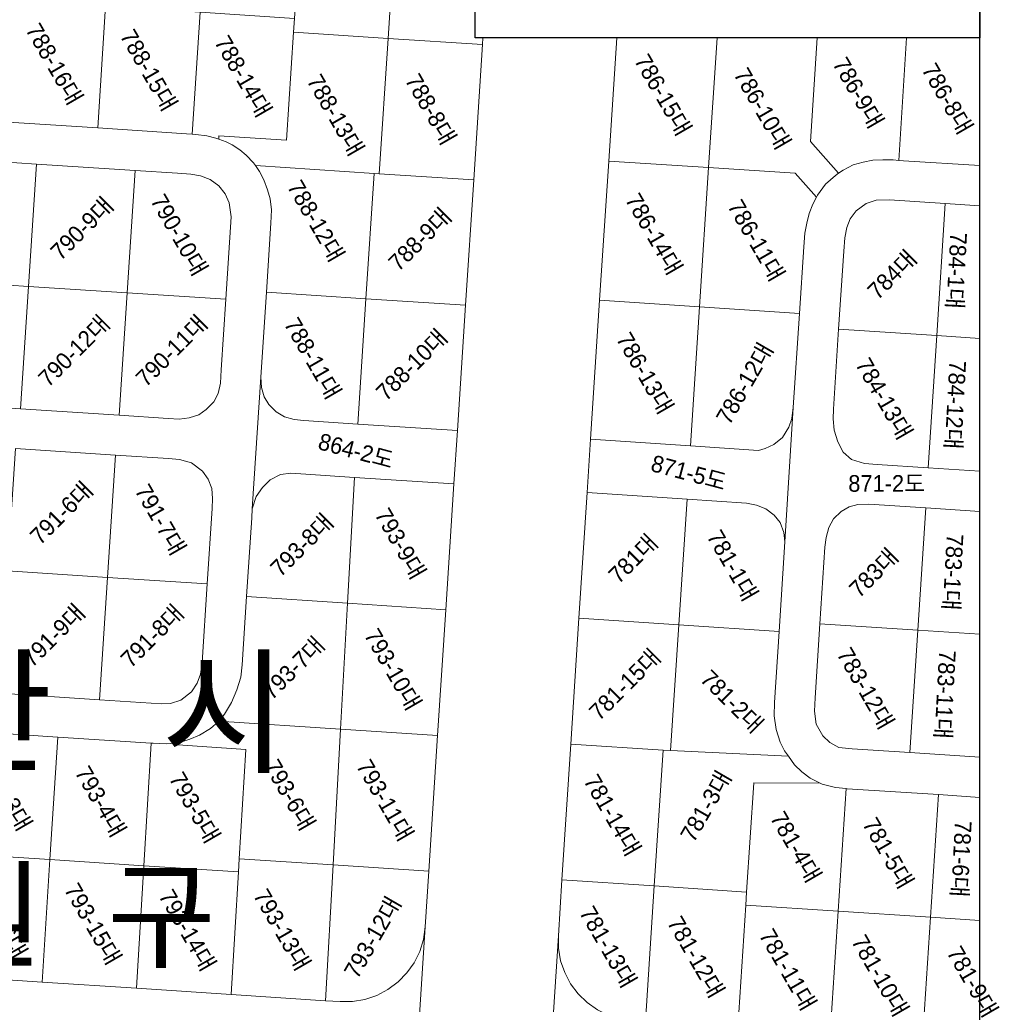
# Model space of a CAD drawing. Header units: metres. Extents: x 183400 to 184400, y 422200 to 427800.
# Tile 192 of 221: x 184056 to 184203, y 427165 to 427313. Entities that reach past the tile are written whole.
import ezdxf
from ezdxf.enums import TextEntityAlignment as Align

# ---------------------------------------------------------------- set-up
doc = ezdxf.new("R2010")
doc.units = ezdxf.units.M
doc.layers.add('도면리-t', color=252, linetype='Continuous')
doc.layers.add('일람표', color=7, linetype='Continuous')
doc.layers.add('지번', color=252, linetype='Continuous', lineweight=5)
doc.layers.add('지적', color=252, linetype='Continuous', lineweight=5)
doc.styles.add('UPM', font='Gulim.ttf')
doc.styles.add('돋움', font='Dotum.ttf')

msp = doc.modelspace()

# ---------------------------------------------------------------- linework, layer by layer
at = {"layer": '일람표'}
for points in [[(183600, 427000), (184200, 427000), (184200, 427400), (183600, 427400)], [(184200, 427309.79), (184124.37, 427309.79), (184124.37, 427400), (184200, 427400)]]:
    msp.add_lwpolyline(points, close=True, dxfattribs=at)
at = {"layer": '지적', "linetype": 'Continuous'}
for points in [[(184098.45, 427330.94), (184097.26, 427312.69), (184097.13, 427310.65), (184111.29, 427309.71), (184112.61, 427330), (184098.45, 427330.94)], [(184112.61, 427330), (184111.29, 427309.71), (184125.45, 427308.77), (184125.52, 427309.79)], [(184054.79, 427315.48), (184053.6, 427297.21), (184067.76, 427296.29), (184068.95, 427314.55), (184054.79, 427315.48)], [(184068.95, 427314.55), (184067.76, 427296.29), (184081.09, 427295.42), (184081.92, 427295.36), (184083.1, 427313.62), (184068.95, 427314.55)], [(184083.1, 427313.62), (184081.92, 427295.36), (184082.47, 427295.32), (184084.12, 427295.08), (184085.47, 427294.73), (184085.92, 427294.59), (184085.92, 427295.11), (184096.08, 427294.45), (184097.13, 427310.65), (184097.26, 427312.69), (184083.1, 427313.62)], [(184097.13, 427310.65), (184096.08, 427294.45), (184085.92, 427295.11), (184085.92, 427294.59), (184087.01, 427294.21), (184087.92, 427293.76), (184089.08, 427292.99), (184090.02, 427292.21), (184091.12, 427291.04), (184091.4, 427290.64), (184109.2, 427289.48), (184109.97, 427289.42), (184111.29, 427309.71), (184097.13, 427310.65)], [(184125.52, 427309.79), (184125.45, 427308.77), (184124.13, 427288.5), (184122.91, 427269.71), (184121.69, 427250.91), (184121.17, 427242.93), (184119.95, 427224.07), (184118.72, 427205.22), (184117.4, 427184.87), (184116.86, 427176.51), (184114.33, 427137.59), (184113.78, 427129.02), (184112.44, 427108.46), (184111.24, 427089.91), (184110.03, 427071.35), (184109.51, 427063.37), (184108.3, 427044.72), (184107.09, 427026.12), (184105.75, 427005.52), (184105.2, 426996.96), (184102.67, 426958.04), (184102.1, 426949.2), (184100.75, 426928.38), (184100, 426916.83)], [(184111.29, 427309.71), (184109.97, 427289.42), (184124.13, 427288.5), (184125.45, 427308.77), (184111.29, 427309.71)], [(184125.45, 427000), (184126.74, 427020.04), (184129.4, 427060.91), (184130.05, 427070.89), (184131.3, 427090.23), (184132.56, 427109.57), (184133.81, 427128.92), (184134.28, 427136.28), (184136.82, 427175.2), (184137.36, 427183.57), (184138.68, 427203.93), (184139.91, 427222.78), (184141.13, 427241.63), (184141.65, 427249.61), (184143, 427270.46), (184144.36, 427291.32), (184145.56, 427309.79)], [(184145.56, 427309.79), (184144.36, 427291.32), (184159.33, 427290.36), (184160.6, 427309.79)], [(184160.6, 427309.79), (184159.33, 427290.36), (184172.33, 427289.52), (184175.5, 427285.91), (184175.67, 427286.23), (184176.88, 427287.85), (184178.38, 427289.17), (184178.83, 427289.49), (184174.61, 427294.26), (184175.62, 427309.79)], [(184175.62, 427309.79), (184174.61, 427294.26), (184178.83, 427289.49), (184179.53, 427289.98), (184180.99, 427290.74), (184182.5, 427291.18), (184183.95, 427291.44), (184185.47, 427291.53), (184186.99, 427291.49), (184187.85, 427291.43), (184189.03, 427309.79)], [(184189.03, 427309.79), (184187.85, 427291.43), (184188.57, 427291.38), (184200, 427290.64)], [(184047.64, 427205.89), (184061.77, 427204.97), (184075.79, 427204.06), (184076.07, 427204.04), (184078.09, 427203.96), (184079.8, 427204.12), (184080.06, 427204.15), (184081.59, 427204.64), (184083.04, 427205.27), (184084.65, 427206.25), (184085.82, 427207.27), (184085.91, 427207.37), (184086.79, 427208.42), (184087.82, 427210.18), (184088.62, 427212.06), (184089.24, 427213.94), (184089.42, 427215.81), (184090.08, 427226.03), (184090.85, 427237.86), (184090.94, 427239.2), (184092.22, 427258.93), (184093.05, 427271.66), (184093.72, 427282.02), (184093.84, 427284.01), (184093.61, 427285.68), (184093.24, 427287.01), (184092.66, 427288.52), (184092.01, 427289.78), (184091.4, 427290.64), (184091.12, 427291.04), (184090.02, 427292.21), (184089.08, 427292.99), (184087.92, 427293.76), (184087.01, 427294.21), (184085.92, 427294.59), (184085.47, 427294.73), (184084.12, 427295.08), (184082.47, 427295.32), (184081.92, 427295.36), (184081.09, 427295.42), (184067.76, 427296.29), (184053.6, 427297.21)], [(184043.82, 427291.83), (184058.6, 427290.87), (184073.38, 427289.91), (184079.74, 427289.5), (184081.72, 427289.35), (184083.19, 427289.13), (184084.62, 427288.58), (184085.94, 427287.6), (184086.89, 427286.41), (184087.47, 427285.08), (184087.77, 427282.97), (184086.96, 427270.6), (184086.28, 427260.03), (184086.18, 427258.02), (184085.8, 427256.5), (184085.15, 427255.24), (184084.04, 427254.07), (184082.91, 427253.27), (184081.48, 427252.82), (184079.98, 427252.64), (184078.31, 427252.74), (184070.99, 427253.22), (184056.21, 427254.19), (184041.42, 427255.16)], [(184043.82, 427291.83), (184042.62, 427273.5), (184057.41, 427272.53), (184058.6, 427290.87), (184043.82, 427291.83)], [(184144.36, 427291.32), (184143, 427270.46), (184157.97, 427269.47), (184159.33, 427290.36), (184144.36, 427291.32)], [(184185.47, 427291.53), (184183.95, 427291.44), (184182.5, 427291.18), (184180.99, 427290.74), (184179.53, 427289.98), (184178.83, 427289.49), (184178.38, 427289.17), (184176.88, 427287.85), (184175.67, 427286.23), (184175.5, 427285.91), (184174.97, 427284.87), (184174.42, 427283.47), (184174.05, 427282.03), (184173.76, 427280.51), (184173.63, 427278.46), (184172.97, 427268.48), (184172.04, 427254.37), (184170.79, 427234.24), (184169.93, 427220.8), (184169.24, 427210.16), (184169.18, 427208.14), (184169.47, 427206.13), (184170.08, 427204.2), (184170.74, 427202.92), (184171.32, 427202.11), (184172.24, 427200.8), (184173.3, 427199.78), (184174.57, 427198.84), (184176.04, 427198.07), (184176.36, 427197.9), (184178.34, 427197.41), (184179.96, 427197.26), (184180.13, 427197.24), (184193.8, 427196.35), (184200, 427195.94)], [(184200, 427290.64), (184188.57, 427291.38), (184187.85, 427291.43), (184186.99, 427291.49), (184185.47, 427291.53)], [(184058.6, 427290.87), (184057.41, 427272.53), (184072.18, 427271.57), (184073.38, 427289.91), (184058.6, 427290.87)], [(184073.38, 427289.91), (184072.18, 427271.57), (184086.96, 427270.6), (184087.77, 427282.97), (184087.47, 427285.08), (184086.89, 427286.41), (184085.94, 427287.6), (184084.62, 427288.58), (184083.19, 427289.13), (184081.72, 427289.35), (184079.74, 427289.5), (184073.38, 427289.91)], [(184091.4, 427290.64), (184092.01, 427289.78), (184092.66, 427288.52), (184093.24, 427287.01), (184093.61, 427285.68), (184093.84, 427284.01), (184093.72, 427282.02), (184093.05, 427271.66), (184107.98, 427270.68), (184109.2, 427289.48), (184091.4, 427290.64)], [(184159.33, 427290.36), (184157.97, 427269.47), (184172.97, 427268.48), (184173.63, 427278.46), (184173.76, 427280.51), (184174.05, 427282.03), (184174.42, 427283.47), (184174.97, 427284.87), (184175.5, 427285.91), (184172.33, 427289.52), (184159.33, 427290.36)], [(184109.2, 427289.48), (184107.98, 427270.68), (184122.91, 427269.71), (184124.13, 427288.5), (184109.97, 427289.42), (184109.2, 427289.48)], [(184200, 427244.82), (184192.23, 427245.33), (184184.61, 427245.82), (184182.69, 427245.98), (184180.78, 427246.57), (184179.52, 427247.67), (184178.7, 427249.25), (184178.18, 427250.99), (184178.01, 427252.7), (184178.04, 427254.14), (184178.83, 427266.11), (184179.6, 427277.8), (184179.75, 427279.79), (184180.07, 427281.37), (184180.57, 427282.65), (184181.46, 427283.87), (184182.95, 427284.95), (184184.48, 427285.45), (184186.47, 427285.5), (184194.82, 427284.96)], [(184186.47, 427285.5), (184184.48, 427285.45), (184182.95, 427284.95), (184181.46, 427283.87), (184180.57, 427282.65), (184180.07, 427281.37), (184179.75, 427279.79), (184179.6, 427277.8), (184178.83, 427266.11), (184193.53, 427265.15), (184194.82, 427284.96), (184186.47, 427285.5)], [(184194.82, 427284.96), (184193.53, 427265.15), (184200, 427264.72)], [(184200, 427284.62), (184194.82, 427284.96)], [(184042.62, 427273.5), (184041.42, 427255.16), (184056.21, 427254.19), (184057.41, 427272.53), (184042.62, 427273.5)], [(184057.41, 427272.53), (184056.21, 427254.19), (184070.99, 427253.22), (184072.18, 427271.57), (184057.41, 427272.53)], [(184072.18, 427271.57), (184070.99, 427253.22), (184078.31, 427252.74), (184079.98, 427252.64), (184081.48, 427252.82), (184082.91, 427253.27), (184084.04, 427254.07), (184085.15, 427255.24), (184085.8, 427256.5), (184086.18, 427258.02), (184086.28, 427260.03), (184086.96, 427270.6), (184072.18, 427271.57)], [(184093.05, 427271.66), (184092.22, 427258.93), (184092.32, 427257.38), (184092.73, 427255.97), (184093.41, 427254.85), (184094.52, 427253.73), (184095.78, 427252.99), (184097.23, 427252.58), (184098.67, 427252.42), (184106.76, 427251.89), (184107.98, 427270.68), (184093.05, 427271.66)], [(184107.98, 427270.68), (184106.76, 427251.89), (184121.69, 427250.91), (184122.91, 427269.71), (184107.98, 427270.68)], [(184143, 427270.46), (184141.65, 427249.61), (184156.62, 427248.62), (184157.97, 427269.47), (184143, 427270.46)], [(184157.97, 427269.47), (184156.62, 427248.62), (184166.83, 427247.94), (184167.81, 427248.21), (184169.13, 427248.82), (184170.42, 427249.89), (184171.37, 427251.42), (184171.8, 427252.72), (184172.04, 427254.37), (184172.97, 427268.48), (184157.97, 427269.47)], [(184178.83, 427266.11), (184178.04, 427254.14), (184178.01, 427252.7), (184178.18, 427250.99), (184178.7, 427249.25), (184179.52, 427247.67), (184180.78, 427246.57), (184182.69, 427245.98), (184184.61, 427245.82), (184192.23, 427245.33), (184193.53, 427265.15), (184178.83, 427266.11)], [(184193.53, 427265.15), (184192.23, 427245.33), (184200, 427244.82)], [(184200, 427264.72), (184193.53, 427265.15)], [(184092.22, 427258.93), (184090.94, 427239.2), (184091.53, 427241.03), (184092.47, 427242.41), (184093.64, 427243.55), (184095.18, 427244.33), (184096.73, 427244.52), (184098.23, 427244.43), (184106.24, 427243.91), (184121.17, 427242.93), (184121.69, 427250.91), (184106.76, 427251.89), (184098.67, 427252.42), (184097.23, 427252.58), (184095.78, 427252.99), (184094.52, 427253.73), (184093.41, 427254.85), (184092.73, 427255.97), (184092.32, 427257.38), (184092.22, 427258.93)], [(184172.04, 427254.37), (184171.8, 427252.72), (184171.37, 427251.42), (184170.42, 427249.89), (184169.13, 427248.82), (184167.81, 427248.21), (184166.83, 427247.94), (184156.62, 427248.62), (184141.65, 427249.61), (184141.13, 427241.63), (184156.14, 427240.63), (184165.04, 427240.04), (184166.53, 427239.74), (184167.93, 427239.19), (184169.16, 427238.24), (184170.09, 427237.15), (184170.62, 427235.66), (184170.79, 427234.24), (184172.04, 427254.37)], [(184055.43, 427248.23), (184070.41, 427247.24), (184078.4, 427246.72), (184080.05, 427246.58), (184081.82, 427246.07), (184083.46, 427244.86), (184084.33, 427243.63), (184084.88, 427242.22), (184084.99, 427240.76), (184084.93, 427239.24), (184084.19, 427227.93), (184083.43, 427216.17), (184083.18, 427214.4), (184082.68, 427213.06), (184081.8, 427211.76), (184080.24, 427210.53), (184078.67, 427210.02), (184077.34, 427209.97), (184068.02, 427210.58), (184053.04, 427211.55)], [(184055.43, 427248.23), (184054.24, 427229.89), (184069.21, 427228.91), (184070.41, 427247.24), (184055.43, 427248.23)], [(184070.41, 427247.24), (184069.21, 427228.91), (184084.19, 427227.93), (184084.93, 427239.24), (184084.99, 427240.76), (184084.88, 427242.22), (184084.33, 427243.63), (184083.46, 427244.86), (184081.82, 427246.07), (184080.05, 427246.58), (184078.4, 427246.72), (184070.41, 427247.24)], [(184096.73, 427244.52), (184095.18, 427244.33), (184093.64, 427243.55), (184092.47, 427242.41), (184091.53, 427241.03), (184090.94, 427239.2), (184090.85, 427237.86), (184090.08, 427226.03), (184105.2, 427225.04), (184106.24, 427243.91), (184098.23, 427244.43), (184096.73, 427244.52)], [(184106.24, 427243.91), (184105.2, 427225.04), (184119.95, 427224.07), (184121.17, 427242.93), (184106.24, 427243.91)], [(184141.13, 427241.63), (184139.91, 427222.78), (184154.9, 427221.79), (184156.14, 427240.63), (184141.13, 427241.63)], [(184156.14, 427240.63), (184154.9, 427221.79), (184169.93, 427220.8), (184170.79, 427234.24), (184170.62, 427235.66), (184170.09, 427237.15), (184169.16, 427238.24), (184167.93, 427239.19), (184166.53, 427239.74), (184165.04, 427240.04), (184156.14, 427240.63)], [(184200, 427201.95), (184189.52, 427202.64), (184180.86, 427203.2), (184178.87, 427203.43), (184177.53, 427204.14), (184176.46, 427205.17), (184175.48, 427206.91), (184175.2, 427208.87), (184175.3, 427210.86), (184176.01, 427221.95), (184176.75, 427233.44), (184176.94, 427234.91), (184177.34, 427236.39), (184178.06, 427237.67), (184179.21, 427238.78), (184180.39, 427239.51), (184181.73, 427239.83), (184183.36, 427239.89), (184191.88, 427239.34)], [(184183.36, 427239.89), (184181.73, 427239.83), (184180.39, 427239.51), (184179.21, 427238.78), (184178.06, 427237.67), (184177.34, 427236.39), (184176.94, 427234.91), (184176.75, 427233.44), (184176.01, 427221.95), (184190.7, 427220.99), (184191.88, 427239.34), (184183.36, 427239.89)], [(184191.88, 427239.34), (184190.7, 427220.99), (184200, 427220.38)], [(184200, 427238.8), (184191.88, 427239.34)], [(184054.24, 427229.89), (184053.04, 427211.55), (184068.02, 427210.58), (184069.21, 427228.91), (184054.24, 427229.89)], [(184069.21, 427228.91), (184068.02, 427210.58), (184077.34, 427209.97), (184078.67, 427210.02), (184080.24, 427210.53), (184081.8, 427211.76), (184082.68, 427213.06), (184083.18, 427214.4), (184083.43, 427216.17), (184084.19, 427227.93), (184069.21, 427228.91)], [(184090.08, 427226.03), (184089.42, 427215.81), (184089.24, 427213.94), (184088.62, 427212.06), (184087.82, 427210.18), (184086.79, 427208.42), (184085.91, 427207.37), (184104.16, 427206.17), (184105.2, 427225.04), (184090.08, 427226.03)], [(184105.2, 427225.04), (184104.16, 427206.17), (184118.72, 427205.22), (184119.95, 427224.07), (184105.2, 427225.04)], [(184139.91, 427222.78), (184138.68, 427203.93), (184152.51, 427203.03), (184153.65, 427202.95), (184154.9, 427221.79), (184139.91, 427222.78)], [(184176.01, 427221.95), (184175.3, 427210.86), (184175.2, 427208.87), (184175.48, 427206.91), (184176.46, 427205.17), (184177.53, 427204.14), (184178.87, 427203.43), (184180.86, 427203.2), (184189.52, 427202.64), (184190.7, 427220.99), (184176.01, 427221.95)], [(184154.9, 427221.79), (184153.65, 427202.95), (184171.32, 427202.11), (184170.74, 427202.92), (184170.08, 427204.2), (184169.47, 427206.13), (184169.18, 427208.14), (184169.24, 427210.16), (184169.93, 427220.8), (184154.9, 427221.79)], [(184190.7, 427220.99), (184189.52, 427202.64), (184200, 427201.95)], [(184200, 427220.38), (184190.7, 427220.99)], [(184085.91, 427207.37), (184085.82, 427207.27), (184084.65, 427206.25), (184083.04, 427205.27), (184081.59, 427204.64), (184080.06, 427204.15), (184079.8, 427204.12), (184079.78, 427203.8), (184089.95, 427203.13), (184088.97, 427186.75), (184103.04, 427185.82), (184104.16, 427206.17), (184085.91, 427207.37)], [(184047.64, 427205.89), (184046.46, 427187.53), (184060.61, 427186.63), (184061.77, 427204.97), (184047.64, 427205.89)], [(184104.16, 427206.17), (184103.04, 427185.82), (184117.4, 427184.87), (184118.72, 427205.22), (184104.16, 427206.17)], [(184061.77, 427204.97), (184060.61, 427186.63), (184074.69, 427185.69), (184075.79, 427204.06), (184061.77, 427204.97)], [(184079.8, 427204.12), (184078.09, 427203.96), (184076.07, 427204.04), (184075.79, 427204.06), (184074.69, 427185.69), (184088.85, 427184.76), (184088.97, 427186.75), (184089.95, 427203.13), (184079.78, 427203.8), (184079.8, 427204.12)], [(184138.68, 427203.93), (184137.36, 427183.57), (184151.18, 427182.66), (184152.51, 427203.03), (184138.68, 427203.93)], [(184152.51, 427203.03), (184151.18, 427182.66), (184165.04, 427181.74), (184166.12, 427198.14), (184176.04, 427198.07), (184174.57, 427198.84), (184173.3, 427199.78), (184172.24, 427200.8), (184171.32, 427202.11), (184153.65, 427202.95), (184152.51, 427203.03)], [(184166.12, 427198.14), (184165.04, 427181.74), (184164.92, 427179.78), (184178.75, 427178.87), (184179.96, 427197.26), (184178.34, 427197.41), (184176.36, 427197.9), (184176.04, 427198.07), (184166.12, 427198.14)], [(184179.96, 427197.26), (184178.75, 427178.87), (184192.59, 427177.96), (184193.8, 427196.35), (184180.13, 427197.24), (184179.96, 427197.26)], [(184193.8, 427196.35), (184192.59, 427177.96), (184200, 427177.48)], [(184200, 427195.94), (184193.8, 427196.35)], [(184046.46, 427187.53), (184045.29, 427169.18), (184059.44, 427168.25), (184060.61, 427186.63), (184046.46, 427187.53)], [(184060.61, 427186.63), (184059.44, 427168.25), (184073.6, 427167.32), (184074.69, 427185.69), (184060.61, 427186.63)], [(184088.97, 427186.75), (184088.85, 427184.76), (184087.76, 427166.39), (184101.92, 427165.46), (184103.04, 427185.82), (184088.97, 427186.75)], [(184074.69, 427185.69), (184073.6, 427167.32), (184087.76, 427166.39), (184088.85, 427184.76), (184074.69, 427185.69)], [(184103.04, 427185.82), (184101.92, 427165.46), (184104.09, 427165.32), (184105.98, 427165.34), (184107.83, 427165.66), (184109.62, 427166.26), (184111.28, 427167.14), (184112.79, 427168.27), (184114.11, 427169.62), (184115.2, 427171.16), (184116.03, 427172.85), (184116.59, 427174.65), (184116.86, 427176.51), (184117.4, 427184.87), (184103.04, 427185.82)], [(184137.36, 427183.57), (184136.82, 427175.2), (184136.84, 427173.32), (184137.16, 427171.46), (184137.77, 427169.68), (184138.64, 427168.01), (184139.77, 427166.5), (184141.12, 427165.19), (184142.66, 427164.11), (184144.34, 427163.27), (184146.14, 427162.72), (184148, 427162.44), (184149.87, 427162.32), (184151.18, 427182.66), (184137.36, 427183.57)], [(184151.18, 427182.66), (184149.87, 427162.32), (184163.71, 427161.41), (184164.92, 427179.78), (184165.04, 427181.74), (184151.18, 427182.66)], [(184164.92, 427179.78), (184163.71, 427161.41), (184177.55, 427160.51), (184178.75, 427178.87), (184164.92, 427179.78)], [(184178.75, 427178.87), (184177.55, 427160.51), (184191.39, 427159.6), (184192.59, 427177.96), (184178.75, 427178.87)], [(184192.59, 427177.96), (184191.39, 427159.6), (184200, 427159.03)], [(184200, 427177.48), (184192.59, 427177.96)], [(184114.33, 427137.59), (184116.86, 427176.51), (184116.59, 427174.65), (184116.03, 427172.85), (184115.2, 427171.16), (184114.11, 427169.62), (184112.79, 427168.27), (184111.28, 427167.14), (184109.62, 427166.26), (184107.83, 427165.66), (184105.98, 427165.34), (184104.09, 427165.32), (184101.92, 427165.46), (184087.76, 427166.39), (184073.6, 427167.32), (184059.44, 427168.25), (184045.29, 427169.18)], [(184136.82, 427175.2), (184134.28, 427136.28), (184134.6, 427138.34), (184135.27, 427140.33), (184136.28, 427142.16), (184137.59, 427143.8), (184139.16, 427145.18), (184140.95, 427146.26), (184142.9, 427147.02), (184144.95, 427147.43), (184147.04, 427147.47), (184165.65, 427146.26), (184196.24, 427144.25), (184200, 427144)], [(184200, 427159.03), (184191.39, 427159.6), (184177.55, 427160.51), (184163.71, 427161.41), (184149.87, 427162.32), (184148, 427162.44), (184146.14, 427162.72), (184144.34, 427163.27), (184142.66, 427164.11), (184141.12, 427165.19), (184139.77, 427166.5), (184138.64, 427168.01), (184137.77, 427169.68), (184137.16, 427171.46), (184136.84, 427173.32), (184136.82, 427175.2)]]:
    msp.add_lwpolyline(points, dxfattribs=at)

# ---------------------------------------------------------------- texts
at = {"layer": '도면리-t', "style": '돋움'}
for s, height, p in [('안   산   시', 15, (184051.56, 427208.87)), ('단  원  구', 13, (184051.56, 427178.37))]:
    msp.add_text(s, height=height, dxfattribs=at).set_placement(p, align=Align.MIDDLE)
at = {"layer": '지번', "style": 'UPM'}
for s, rotation, p in [('788-16대', 300, (184061.28, 427305.88)), ('788-15대', 300, (184075.43, 427304.96)), ('788-14대', 300, (184089.59, 427304.03)), ('786-15대', 300, (184152.52, 427301.26)), ('786-9대', 300, (184181.79, 427301.57)), ('786-8대', 300, (184195.15, 427300.69)), ('788-13대', 300, (184103.43, 427298.23)), ('788-8대', 300, (184117.71, 427299.1)), ('786-10대', 300, (184167.42, 427299.2)), ('788-12대', 300, (184100.49, 427282.36)), ('786-14대', 300, (184151.16, 427280.4)), ('790-9대', 45, (184065.39, 427281.23)), ('790-10대', 300, (184080, 427280.26)), ('786-11대', 300, (184166.5, 427279.44)), ('788-9대', 45, (184116.05, 427279.59)), ('784-1대', 266.9883, (184196.53, 427274.89)), ('784대', 45, (184186.85, 427274.31)), ('790-12대', 45, (184064.2, 427262.87)), ('790-11대', 45, (184078.83, 427262.9)), ('788-11대', 300, (184100.01, 427261.77)), ('788-10대', 45, (184114.83, 427260.8)), ('786-13대', 300, (184149.81, 427259.54)), ('786-12대', 60, (184164.73, 427258)), ('784-13대', 300, (184185.67, 427255.72)), ('784-12대', 266.9883, (184196.34, 427254.76)), ('864-2도', 345, (184106.5, 427247.9)), ('871-5도', 345, (184156.39, 427244.62)), ('791-6대', 45, (184062.32, 427238.58)), ('791-7대', 300, (184077.19, 427237.58)), ('793-9대', 300, (184113.16, 427233.99)), ('793-8대', 45, (184098.36, 427233.78)), ('781대', 45, (184148.02, 427231.72)), ('781-1대', 300, (184162.94, 427230.71)), ('783-1대', 266.9883, (184195.99, 427229.69)), ('783대', 45, (184184.08, 427229.62)), ('791-9대', 45, (184061.13, 427220.23)), ('791-8대', 45, (184075.93, 427220.15)), ('793-7대', 45, (184097.06, 427215.36)), ('793-10대', 300, (184112.03, 427215.13)), ('781-15대', 45, (184146.78, 427212.88)), ('783-12대', 300, (184182.88, 427212.29)), ('783-11대', 266.9883, (184194.8, 427211.34)), ('781-2대', 315, (184162.88, 427210.32)), ('793-3대', 300, (184054.12, 427196.26)), ('793-6대', 300, (184096.57, 427196.32)), ('793-11대', 300, (184110.85, 427195.52)), ('793-4대', 300, (184068.21, 427195.33)), ('793-5대', 300, (184082.32, 427194.42)), ('781-14대', 300, (184144.93, 427193.29)), ('781-3대', 60, (184158.92, 427194.63)), ('781-4대', 300, (184172.44, 427188.52)), ('781-5대', 300, (184186.27, 427187.61)), ('781-6대', 266.9883, (184197.23, 427186.7)), ('793-16대', 300, (184052.95, 427177.89)), ('793-15대', 300, (184067.07, 427176.98)), ('793-14대', 300, (184081.23, 427176.04)), ('793-13대', 300, (184095.41, 427176.11)), ('793-12대', 60, (184108.96, 427174.97)), ('781-13대', 300, (184144.29, 427173.54)), ('781-12대', 300, (184157.46, 427172.03)), ('781-11대', 300, (184171.23, 427170.14)), ('781-10대', 300, (184185.07, 427169.23)), ('781-9대', 300, (184198.91, 427168.33))]:
    msp.add_text(s, height=2.5, rotation=rotation, dxfattribs=at).set_placement(p, align=Align.MIDDLE_CENTER)
msp.add_text('871-2도', height=2.5, dxfattribs=at).set_placement((184186.03, 427243), align=Align.MIDDLE_CENTER)

doc.saveas('drawing.dxf')
